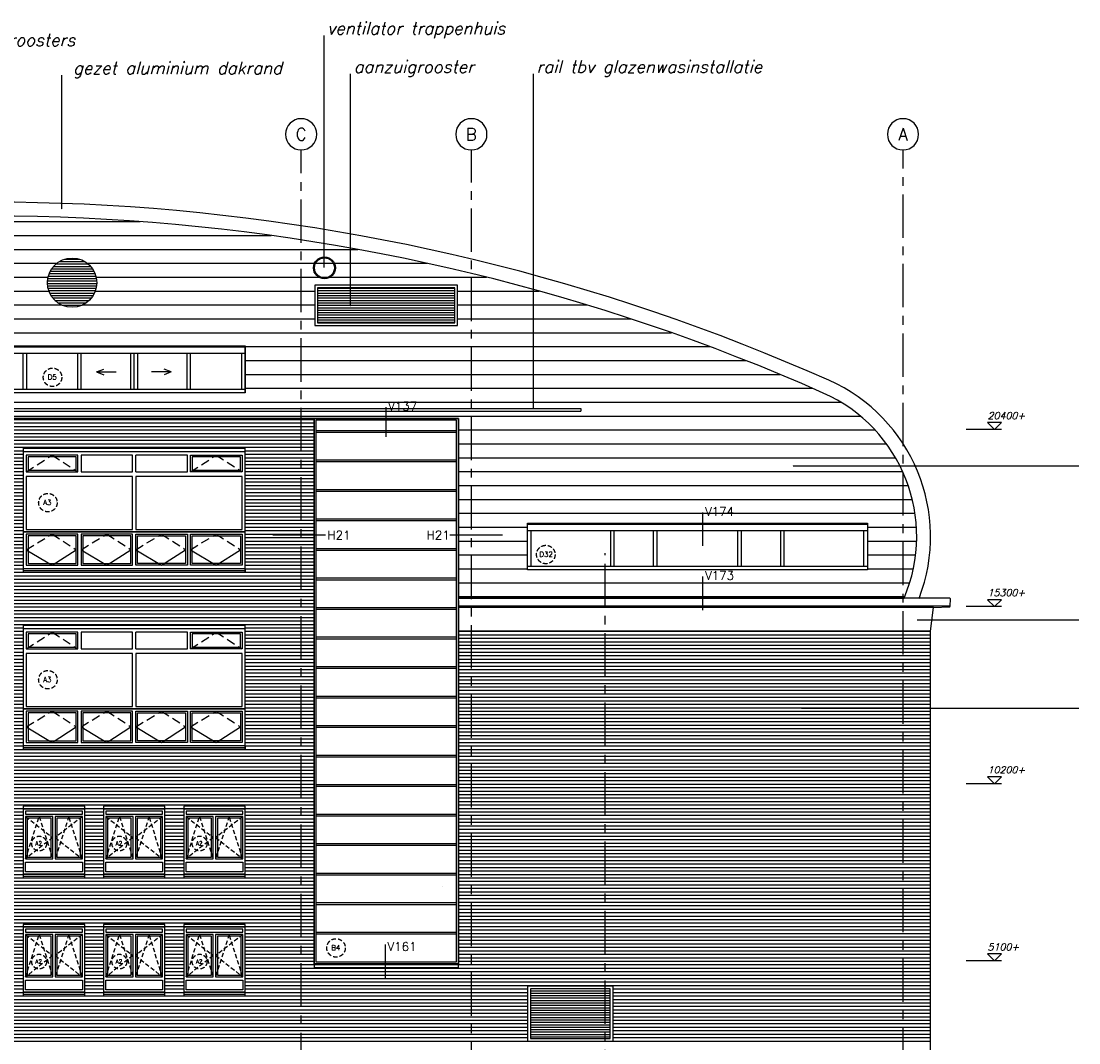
# Model space of a CAD drawing. Extents: x -152209 to 159908, y 32091 to 111955.
# Tile 46 of 59: x -29235 to 1210, y 58347 to 87772. Entities that reach past the tile are written whole.
import ezdxf
from ezdxf.enums import TextEntityAlignment as Align

# ---------------------------------------------------------------- set-up
doc = ezdxf.new("R2010")
doc.units = 0
doc.header["$LTSCALE"] = 1000
doc.header["$MEASUREMENT"] = 0
for name, pattern in [('CENTER', [2, 1.25, -0.25, 0.25, -0.25]), ('HIDDEN2', [0.1875, 0.125, -0.0625]), ('X-MA2$0$HIDDEN2', [0.1875, 0.125, -0.0625]), ('X-MA3$0$HIDDEN', [0.375, 0.25, -0.125]), ('XSTRF-A$0$CENTER', [2, 1.25, -0.25, 0.25, -0.25])]:
    doc.linetypes.add(name, pattern=pattern)
doc.layers.get('0').update_dxf_attribs({"linetype": 'CONTINUOUS'})
for name, color, linetype in [('ALGEM-ARC', 15, 'CONTINUOUS'), ('ALUM-AZ', 15, 'CONTINUOUS'), ('BETON-AZ', 3, 'CONTINUOUS'), ('BIB', 7, 'CONTINUOUS'), ('MERK', 2, 'CONTINUOUS'), ('MTXT25', 2, 'CONTINUOUS'), ('MTXT35', 4, 'CONTINUOUS'), ('MUURGAT', 2, 'CONTINUOUS'), ('PEILM', 3, 'CONTINUOUS'), ('STAAL-AZ', 3, 'CONTINUOUS'), ('STEEN-AZ', 3, 'CONTINUOUS'), ('STRAMIEN', 1, 'CENTER'), ('X-MA2$0$ALGEM-ARC', 15, 'CONTINUOUS'), ('X-MA2$0$ALUM-AZ', 15, 'CONTINUOUS'), ('X-MA2$0$HOUT-DRS', 4, 'CONTINUOUS'), ('X-MA2$0$KUNST-AZ', 15, 'CONTINUOUS'), ('X-MA2$0$MUURGAT', 2, 'CONTINUOUS'), ('X-MA2$0$STEEN-AZ', 7, 'CONTINUOUS'), ('X-MA3$0$ALGEM-ARC', 15, 'CONTINUOUS'), ('X-MA3$0$ALUM-AZ', 15, 'CONTINUOUS'), ('X-MA3$0$HOUT-DRS', 4, 'CONTINUOUS'), ('X-MA3$0$KUNST-AZ', 15, 'CONTINUOUS'), ('XSTRF-A$0$BIB', 7, 'CONTINUOUS'), ('XSTRF-A$0$STRAMIEN', 1, 'XSTRF-A$0$CENTER'), ('XSTRF-A$0$STRAMIENCIRCEL', 2, 'CONTINUOUS'), ('XSTRF-A$0$STRAMIENNR', 4, 'CONTINUOUS')]:
    doc.layers.add(name, color=color, linetype=linetype)
doc.styles.get("Standard").update_dxf_attribs({"font": 'simplex'})
doc.styles.add('XSTRF-A$0$STANDARD', font='simplex')

# ---------------------------------------------------------------- blocks, each defined once
blk = doc.blocks.new('XSTRF-A$0$STRMNNR')
at = {"layer": 'XSTRF-A$0$STRAMIENCIRCEL'}
blk.add_circle((0, 0), 4.5, dxfattribs=at)
at = {"layer": 'XSTRF-A$0$STRAMIENNR', "style": 'XSTRF-A$0$STANDARD'}
blk.add_attdef('NR', text='', height=3.5, dxfattribs=at).set_placement((0, 0), align=Align.MIDDLE_CENTER)
blk = doc.blocks.new('XSTRF-A')
at = {"layer": 'XSTRF-A$0$STRAMIEN'}
for p, q in [((-21176.31068, 45389.11338), (-21176.31068, 84063.00993)), ((-16276.31068, 47127.6022), (-16276.31068, 84063.00993)), ((-3851.31068, 43530.58585), (-3851.31068, 84063.00993))]:
    blk.add_line(p, q, dxfattribs=at)
at = {"layer": 'XSTRF-A$0$BIB'}
ref = blk.add_blockref('XSTRF-A$0$STRMNNR', (-21176.31068, 84513.00993), dxfattribs=dict(at, xscale=-100, yscale=100, zscale=100))
ref.add_attrib('NR', 'C', dxfattribs={"layer": 'XSTRF-A$0$STRAMIENNR', "height": 350, "style": 'XSTRF-A$0$STANDARD'}).set_placement((-21176.31068, 84513.00993), align=Align.MIDDLE_CENTER)
ref = blk.add_blockref('XSTRF-A$0$STRMNNR', (-16276.31068, 84513.00993), dxfattribs=dict(at, xscale=-100, yscale=100, zscale=100))
ref.add_attrib('NR', 'B', dxfattribs={"layer": 'XSTRF-A$0$STRAMIENNR', "height": 350, "style": 'XSTRF-A$0$STANDARD'}).set_placement((-16276.31068, 84513.00993), align=Align.MIDDLE_CENTER)
ref = blk.add_blockref('XSTRF-A$0$STRMNNR', (-3851.31068, 84513.00993), dxfattribs=dict(at, xscale=-100, yscale=100, zscale=100))
ref.add_attrib('NR', 'A', dxfattribs={"layer": 'XSTRF-A$0$STRAMIENNR', "height": 350, "style": 'XSTRF-A$0$STANDARD'}).set_placement((-3851.31068, 84513.00993), align=Align.MIDDLE_CENTER)
blk = doc.blocks.new('X-MA2')
at = {"layer": 'X-MA2$0$ALGEM-ARC', "linetype": 'X-MA2$0$HIDDEN2'}
for p, q in [((67, 1657), (852, 1052)), ((67, 434), (459, 1657)), ((459, 1657), (852, 434)), ((1311, 1657), (918, 434)), ((1703, 1657), (918, 1052)), ((1703, 434), (1311, 1657)), ((852, 1052), (67, 434)), ((918, 1052), (1703, 434))]:
    blk.add_line(p, q, dxfattribs=at)
at = {"layer": 'X-MA2$0$ALUM-AZ'}
for points in [[(0, 1880), (1770, 1880), (1770, 1950), (0, 1950)], [(0, 1880), (1770, 1880), (1770, 1880), (0, 1880)]]:
    blk.add_lwpolyline(points, close=True, dxfattribs=at)
at = {"layer": 'X-MA2$0$HOUT-DRS'}
for points in [[(0, 0), (1770, 0), (1770, 1880), (0, 1880)], [(67, 1724), (1703, 1724), (1703, 1813), (67, 1813)], [(852, 434), (852, 1657), (67, 1657), (67, 434)], [(802, 484), (802, 1607), (117, 1607), (117, 484)], [(918, 1657), (918, 434), (1703, 434), (1703, 1657)], [(968, 1607), (968, 484), (1653, 484), (1653, 1607)], [(67, 344), (1703, 344), (1703, 67), (67, 67)]]:
    blk.add_lwpolyline(points, close=True, dxfattribs=at)
at = {"layer": 'X-MA2$0$KUNST-AZ'}
blk.add_line((0, -59), (1770, -59), dxfattribs=at)
blk.add_lwpolyline([(0, -109), (1770, -109), (1770, 0), (0, 0)], close=True, dxfattribs=at)
at = {"layer": 'X-MA2$0$MUURGAT'}
blk.add_lwpolyline([(0, -109), (1770, -109), (1770, 1950), (0, 1950)], close=True, dxfattribs=at)
at = {"layer": 'X-MA2$0$STEEN-AZ'}
blk.add_lwpolyline([(0, 0), (1770, 0), (1770, 1880), (0, 1880)], close=True, dxfattribs=at)
blk = doc.blocks.new('X-MA3')
at = {"layer": 'X-MA3$0$ALGEM-ARC', "linetype": 'X-MA3$0$HIDDEN'}
for points in [[(90, 2782), (832, 3265), (1575, 2782)], [(4815, 2782), (5558, 3265), (6300, 2782)], [(90, 540), (832, 990), (1525, 540)], [(1665, 540), (2408, 990), (3100, 540)], [(3240, 540), (3983, 990), (4675, 540)], [(4815, 540), (5558, 990), (6250, 540)]]:
    blk.add_lwpolyline(points, dxfattribs=at)
at = {"layer": 'X-MA3$0$ALGEM-ARC'}
for points in [[(90, 540), (832, 90), (1525, 540)], [(1665, 540), (2408, 90), (3100, 540)], [(3240, 540), (3983, 90), (4675, 540)], [(4815, 540), (5558, 90), (6250, 540)]]:
    blk.add_lwpolyline(points, dxfattribs=at)
at = {"layer": 'X-MA3$0$ALUM-AZ'}
blk.add_lwpolyline([(0, 3368), (6390, 3368), (6390, 3460), (0, 3460)], close=True, dxfattribs=at)
at = {"layer": 'X-MA3$0$HOUT-DRS'}
for p, q in [((1665, 3265), (1665, 2782)), ((3150, 3265), (1665, 3265)), ((3150, 2782), (3150, 3265)), ((4725, 3265), (3240, 3265)), ((3240, 2782), (3240, 3265)), ((4725, 2782), (4725, 3265)), ((4815, 2782), (4815, 3265)), ((4815, 3265), (6300, 3265)), ((6300, 3265), (6300, 2782)), ((1665, 2782), (3150, 2782)), ((3240, 2782), (4725, 2782)), ((6300, 2782), (4815, 2782))]:
    blk.add_line(p, q, dxfattribs=at)
for points in [[(0, 1057), (6390, 1057), (6390, 3460), (0, 3460)], [(90, 2782), (1575, 2782), (1575, 3265), (90, 3265)], [(140, 2832), (1525, 2832), (1525, 3215), (140, 3215)], [(4865, 2832), (6250, 2832), (6250, 3215), (4865, 3215)], [(90, 1124), (3150, 1124), (3150, 2648), (90, 2648)], [(3240, 1124), (6300, 1124), (6300, 2648), (3240, 2648)], [(0, 0), (6390, 0), (6390, 1057), (0, 1057)], [(90, 90), (1575, 90), (1575, 990), (90, 990)], [(140, 140), (1525, 140), (1525, 940), (140, 940)], [(1665, 90), (3150, 90), (3150, 990), (1665, 990)], [(1715, 140), (3100, 140), (3100, 940), (1715, 940)], [(4725, 90), (3240, 90), (3240, 990), (4725, 990)], [(4675, 140), (3290, 140), (3290, 940), (4675, 940)], [(6300, 90), (4815, 90), (4815, 990), (6300, 990)], [(6250, 140), (4865, 140), (4865, 940), (6250, 940)]]:
    blk.add_lwpolyline(points, close=True, dxfattribs=at)
at = {"layer": 'X-MA3$0$KUNST-AZ'}
for p, q in [((0, 0), (0, -109)), ((6390, 0), (6390, -109)), ((0, -59), (6390, -59)), ((0, -109), (6390, -109))]:
    blk.add_line(p, q, dxfattribs=at)
blk = doc.blocks.new('PEILM')
blk.add_line((2, 0), (-8.22, 0))
blk.add_lwpolyline([(0, 0), (2, 2), (-2, 2)], close=True)
at = {"oblique": 15}
blk.add_attdef('PEILM', (-2, 3), '', height=2, dxfattribs=at)
blk = doc.blocks.new('*X28')
at = {"color": 0}
for p, q in [((-20702, 80080), (-16751, 80080)), ((-20702, 80010), (-16751, 80010)), ((-20702, 79940), (-16751, 79940)), ((-20702, 79870), (-16751, 79870)), ((-20702, 79800), (-16751, 79800)), ((-20702, 79730), (-16751, 79730)), ((-20702, 79660), (-16751, 79660)), ((-20702, 79590), (-16751, 79590)), ((-20702, 79520), (-16751, 79520)), ((-20702, 79450), (-16751, 79450)), ((-20702, 79380), (-16751, 79380)), ((-20702, 79310), (-16751, 79310)), ((-20702, 79240), (-16751, 79240)), ((-20702, 79170), (-16751, 79170)), ((-20702, 79100), (-16751, 79100))]:
    blk.add_line(p, q, dxfattribs=at)
blk = doc.blocks.new('*X29')
at = {"color": 0}
for p, q in [((-32341, 80710), (-31276, 80710)), ((-32270, 80780), (-31348, 80780)), ((-32172, 80850), (-31445, 80850)), ((-32013, 80920), (-31604, 80920)), ((-28301, 80710), (-27236, 80710)), ((-28230, 80780), (-27307, 80780)), ((-28132, 80850), (-27405, 80850)), ((-27973, 80920), (-27564, 80920)), ((-32493, 80430), (-31125, 80430)), ((-32469, 80500), (-31148, 80500)), ((-32437, 80570), (-31180, 80570)), ((-32395, 80640), (-31222, 80640)), ((-28453, 80430), (-27084, 80430)), ((-28429, 80500), (-27108, 80500)), ((-28397, 80570), (-27140, 80570)), ((-28355, 80640), (-27182, 80640)), ((-32518, 80220), (-31099, 80220)), ((-32517, 80290), (-31100, 80290)), ((-32513, 80150), (-31104, 80150)), ((-32508, 80360), (-31109, 80360)), ((-32500, 80080), (-31117, 80080)), ((-28478, 80220), (-27059, 80220)), ((-28477, 80290), (-27060, 80290)), ((-28473, 80150), (-27064, 80150)), ((-28468, 80360), (-27069, 80360)), ((-28460, 80080), (-27077, 80080)), ((-32480, 80010), (-31137, 80010)), ((-32452, 79940), (-31165, 79940)), ((-32414, 79870), (-31203, 79870)), ((-32366, 79800), (-31252, 79800)), ((-28440, 80010), (-27097, 80010)), ((-28412, 79940), (-27125, 79940)), ((-28374, 79870), (-27163, 79870)), ((-28325, 79800), (-27211, 79800)), ((-32302, 79730), (-31315, 79730)), ((-32218, 79660), (-31400, 79660)), ((-32094, 79590), (-31524, 79590)), ((-28262, 79730), (-27275, 79730)), ((-28178, 79660), (-27359, 79660)), ((-28053, 79590), (-27483, 79590))]:
    blk.add_line(p, q, dxfattribs=at)
blk = doc.blocks.new('*X33')
at = {"color": 0}
for p, q in [((-14576, 59850), (-12276, 59850)), ((-14576, 59780), (-12276, 59780)), ((-14576, 59710), (-12276, 59710)), ((-14576, 59640), (-12276, 59640)), ((-14576, 59570), (-12276, 59570)), ((-14576, 59500), (-12276, 59500)), ((-14576, 59430), (-12276, 59430)), ((-14576, 59360), (-12276, 59360)), ((-14576, 59290), (-12276, 59290)), ((-14576, 59220), (-12276, 59220)), ((-14576, 59150), (-12276, 59150)), ((-14576, 59080), (-12276, 59080)), ((-14576, 59010), (-12276, 59010)), ((-14576, 58940), (-12276, 58940)), ((-14576, 58870), (-12276, 58870)), ((-14576, 58800), (-12276, 58800)), ((-14576, 58730), (-12276, 58730)), ((-14576, 58660), (-12276, 58660)), ((-14576, 58590), (-12276, 58590)), ((-14576, 58520), (-12276, 58520))]:
    blk.add_line(p, q, dxfattribs=at)
blk = doc.blocks.new('*X34')
at = {"color": 0}
for p, q in [((-34491, 82000), (-25812, 82000)), ((-38263, 81600), (-22040, 81600)), ((-40755, 81200), (-19547, 81200)), ((-31372, 80800), (-28205, 80800)), ((-27332, 80800), (-17551, 80800)), ((-31117, 80400), (-28460, 80400)), ((-27077, 80400), (-15841, 80400)), ((-31141, 80000), (-28436, 80000)), ((-27100, 80000), (-20782, 80000)), ((-16671, 80000), (-14325, 80000)), ((-31502, 79600), (-28075, 79600)), ((-27462, 79600), (-20782, 79600)), ((-16671, 79600), (-12952, 79600)), ((-47754, 79200), (-20782, 79200)), ((-16671, 79200), (-11688, 79200)), ((-47616, 78800), (-10514, 78800)), ((-22786, 78400), (-9415, 78400)), ((-22786, 78000), (-8378, 78000)), ((-22786, 77600), (-7395, 77600)), ((-22786, 77200), (-6459, 77200)), ((-46925, 76800), (-5642, 76800)), ((-46787, 76400), (-5081, 76400)), ((-16651, 76000), (-4659, 76000)), ((-16651, 75600), (-4329, 75600)), ((-16651, 75200), (-4068, 75200)), ((-16651, 74800), (-3861, 74800)), ((-16651, 74400), (-3702, 74400)), ((-16651, 74000), (-3585, 74000)), ((-16651, 73600), (-3506, 73600)), ((-16651, 73200), (-14656, 73200)), ((-4876, 73200), (-3465, 73200)), ((-16651, 72800), (-14656, 72800)), ((-4876, 72800), (-3459, 72800)), ((-16651, 72400), (-14656, 72400)), ((-4876, 72400), (-3488, 72400)), ((-16651, 72000), (-14656, 72000)), ((-4876, 72000), (-3554, 72000)), ((-16651, 71600), (-3657, 71600)), ((-16651, 71200), (-3802, 71200))]:
    blk.add_line(p, q, dxfattribs=at)
blk = doc.blocks.new('*X38')
at = {"color": 0}
for p, q in [((-48376, 76300), (-20802, 76300)), ((-48376, 76200), (-20802, 76200)), ((-48376, 76100), (-20802, 76100)), ((-48376, 76000), (-20802, 76000)), ((-48376, 75900), (-20802, 75900)), ((-48376, 75800), (-20802, 75800)), ((-48376, 75700), (-20802, 75700)), ((-48376, 75600), (-20802, 75600)), ((-48376, 75500), (-20802, 75500)), ((-31056, 75400), (-29176, 75400)), ((-31056, 75300), (-29176, 75300)), ((-31056, 75200), (-29176, 75200)), ((-22786, 75400), (-20802, 75400)), ((-22786, 75300), (-20802, 75300)), ((-22786, 75200), (-20802, 75200)), ((-31056, 75100), (-29176, 75100)), ((-31056, 75000), (-29176, 75000)), ((-31056, 74900), (-29176, 74900)), ((-22786, 75100), (-20802, 75100)), ((-22786, 75000), (-20802, 75000)), ((-22786, 74900), (-20802, 74900)), ((-31056, 74800), (-29176, 74800)), ((-31056, 74700), (-29176, 74700)), ((-31056, 74600), (-29176, 74600)), ((-22786, 74800), (-20802, 74800)), ((-22786, 74700), (-20802, 74700)), ((-22786, 74600), (-20802, 74600)), ((-31056, 74500), (-29176, 74500)), ((-31056, 74400), (-29176, 74400)), ((-31056, 74300), (-29176, 74300)), ((-22786, 74500), (-20802, 74500)), ((-22786, 74400), (-20802, 74400)), ((-22786, 74300), (-20802, 74300)), ((-31056, 74200), (-29176, 74200)), ((-31056, 74100), (-29176, 74100)), ((-31056, 74000), (-29176, 74000)), ((-22786, 74200), (-20802, 74200)), ((-22786, 74100), (-20802, 74100)), ((-22786, 74000), (-20802, 74000)), ((-31056, 73900), (-29176, 73900)), ((-31056, 73800), (-29176, 73800)), ((-31056, 73700), (-29176, 73700)), ((-22786, 73900), (-20802, 73900)), ((-22786, 73800), (-20802, 73800)), ((-22786, 73700), (-20802, 73700)), ((-31056, 73600), (-29176, 73600)), ((-31056, 73500), (-29176, 73500)), ((-31056, 73400), (-29176, 73400)), ((-22786, 73600), (-20802, 73600)), ((-22786, 73500), (-20802, 73500)), ((-22786, 73400), (-20802, 73400)), ((-31056, 73300), (-29176, 73300)), ((-31056, 73200), (-29176, 73200)), ((-31056, 73100), (-29176, 73100)), ((-22786, 73300), (-20802, 73300)), ((-22786, 73200), (-20802, 73200)), ((-22786, 73100), (-20802, 73100)), ((-31056, 73000), (-29176, 73000)), ((-31056, 72900), (-29176, 72900)), ((-31056, 72800), (-29176, 72800)), ((-22786, 73000), (-20802, 73000)), ((-22786, 72900), (-20802, 72900)), ((-22786, 72800), (-20802, 72800)), ((-31056, 72700), (-29176, 72700)), ((-31056, 72600), (-29176, 72600)), ((-31056, 72500), (-29176, 72500)), ((-22786, 72700), (-20802, 72700)), ((-22786, 72600), (-20802, 72600)), ((-22786, 72500), (-20802, 72500)), ((-31056, 72400), (-29176, 72400)), ((-31056, 72300), (-29176, 72300)), ((-31056, 72200), (-29176, 72200)), ((-22786, 72400), (-20802, 72400)), ((-22786, 72300), (-20802, 72300)), ((-22786, 72200), (-20802, 72200)), ((-48376, 71900), (-20802, 71900)), ((-31056, 72100), (-29176, 72100)), ((-31056, 72000), (-29176, 72000)), ((-22786, 72100), (-20802, 72100)), ((-22786, 72000), (-20802, 72000)), ((-48376, 71800), (-20802, 71800)), ((-48376, 71700), (-20802, 71700)), ((-48376, 71600), (-20802, 71600)), ((-48376, 71500), (-20802, 71500)), ((-48376, 71400), (-20802, 71400)), ((-48376, 71300), (-20802, 71300)), ((-48376, 71200), (-20802, 71200)), ((-48376, 71100), (-20802, 71100)), ((-48376, 71000), (-20802, 71000)), ((-48376, 70900), (-20802, 70900)), ((-48376, 70800), (-20802, 70800)), ((-48376, 70700), (-20802, 70700)), ((-48376, 70600), (-20802, 70600)), ((-48376, 70500), (-20802, 70500)), ((-48376, 70400), (-20802, 70400)), ((-31056, 70300), (-29176, 70300)), ((-31056, 70200), (-29176, 70200)), ((-31056, 70100), (-29176, 70100)), ((-22786, 70300), (-20802, 70300)), ((-22786, 70200), (-20802, 70200)), ((-22786, 70100), (-20802, 70100)), ((-16651, 70200), (-3061, 70200)), ((-16651, 70100), (-3061, 70100)), ((-31056, 70000), (-29176, 70000)), ((-31056, 69900), (-29176, 69900)), ((-31056, 69800), (-29176, 69800)), ((-22786, 70000), (-20802, 70000)), ((-22786, 69900), (-20802, 69900)), ((-22786, 69800), (-20802, 69800)), ((-16651, 70000), (-3061, 70000)), ((-16651, 69900), (-3061, 69900)), ((-16651, 69800), (-3061, 69800)), ((-31056, 69700), (-29176, 69700)), ((-31056, 69600), (-29176, 69600)), ((-31056, 69500), (-29176, 69500)), ((-22786, 69700), (-20802, 69700)), ((-22786, 69600), (-20802, 69600)), ((-22786, 69500), (-20802, 69500)), ((-16651, 69700), (-3061, 69700)), ((-16651, 69600), (-3061, 69600)), ((-16651, 69500), (-3061, 69500)), ((-31056, 69400), (-29176, 69400)), ((-31056, 69300), (-29176, 69300)), ((-31056, 69200), (-29176, 69200)), ((-22786, 69400), (-20802, 69400)), ((-22786, 69300), (-20802, 69300)), ((-22786, 69200), (-20802, 69200)), ((-16651, 69400), (-3061, 69400)), ((-16651, 69300), (-3061, 69300)), ((-16651, 69200), (-3061, 69200)), ((-31056, 69100), (-29176, 69100)), ((-31056, 69000), (-29176, 69000)), ((-31056, 68900), (-29176, 68900)), ((-22786, 69100), (-20802, 69100)), ((-22786, 69000), (-20802, 69000)), ((-22786, 68900), (-20802, 68900)), ((-16651, 69100), (-3061, 69100)), ((-16651, 69000), (-3061, 69000)), ((-16651, 68900), (-3061, 68900)), ((-31056, 68800), (-29176, 68800)), ((-31056, 68700), (-29176, 68700)), ((-31056, 68600), (-29176, 68600)), ((-22786, 68800), (-20802, 68800)), ((-22786, 68700), (-20802, 68700)), ((-22786, 68600), (-20802, 68600)), ((-16651, 68800), (-3061, 68800)), ((-16651, 68700), (-3061, 68700)), ((-16651, 68600), (-3061, 68600)), ((-31056, 68500), (-29176, 68500)), ((-31056, 68400), (-29176, 68400)), ((-31056, 68300), (-29176, 68300)), ((-31056, 68200), (-29176, 68200)), ((-22786, 68500), (-20802, 68500)), ((-22786, 68400), (-20802, 68400)), ((-22786, 68300), (-20802, 68300)), ((-22786, 68200), (-20802, 68200)), ((-16651, 68500), (-3061, 68500)), ((-16651, 68400), (-3061, 68400)), ((-16651, 68300), (-3061, 68300)), ((-16651, 68200), (-3061, 68200)), ((-31056, 68100), (-29176, 68100)), ((-31056, 68000), (-29176, 68000)), ((-31056, 67900), (-29176, 67900)), ((-22786, 68100), (-20802, 68100)), ((-22786, 68000), (-20802, 68000)), ((-22786, 67900), (-20802, 67900)), ((-16651, 68100), (-3061, 68100)), ((-16651, 68000), (-3061, 68000)), ((-16651, 67900), (-3061, 67900)), ((-31056, 67800), (-29176, 67800)), ((-31056, 67700), (-29176, 67700)), ((-31056, 67600), (-29176, 67600)), ((-22786, 67800), (-20802, 67800)), ((-22786, 67700), (-20802, 67700)), ((-22786, 67600), (-20802, 67600)), ((-16651, 67800), (-3061, 67800)), ((-16651, 67700), (-3061, 67700)), ((-16651, 67600), (-3061, 67600)), ((-31056, 67500), (-29176, 67500)), ((-31056, 67400), (-29176, 67400)), ((-31056, 67300), (-29176, 67300)), ((-22786, 67500), (-20802, 67500)), ((-22786, 67400), (-20802, 67400)), ((-22786, 67300), (-20802, 67300)), ((-16651, 67500), (-3061, 67500)), ((-16651, 67400), (-3061, 67400)), ((-16651, 67300), (-3061, 67300)), ((-31056, 67200), (-29176, 67200)), ((-31056, 67100), (-29176, 67100)), ((-31056, 67000), (-29176, 67000)), ((-22786, 67200), (-20802, 67200)), ((-22786, 67100), (-20802, 67100)), ((-22786, 67000), (-20802, 67000)), ((-16651, 67200), (-3061, 67200)), ((-16651, 67100), (-3061, 67100)), ((-16651, 67000), (-3061, 67000)), ((-48376, 66800), (-20802, 66800)), ((-48376, 66700), (-20802, 66700)), ((-31056, 66900), (-29176, 66900)), ((-22786, 66900), (-20802, 66900)), ((-16651, 66900), (-3061, 66900)), ((-16651, 66800), (-3061, 66800)), ((-16651, 66700), (-3061, 66700)), ((-48376, 66600), (-20802, 66600)), ((-48376, 66500), (-20802, 66500)), ((-48376, 66400), (-20802, 66400)), ((-16651, 66600), (-3061, 66600)), ((-16651, 66500), (-3061, 66500)), ((-16651, 66400), (-3061, 66400)), ((-48376, 66300), (-20802, 66300)), ((-48376, 66200), (-20802, 66200)), ((-48376, 66100), (-20802, 66100)), ((-16651, 66300), (-3061, 66300)), ((-16651, 66200), (-3061, 66200)), ((-16651, 66100), (-3061, 66100)), ((-48376, 66000), (-20802, 66000)), ((-48376, 65900), (-20802, 65900)), ((-48376, 65800), (-20802, 65800)), ((-16651, 66000), (-3061, 66000)), ((-16651, 65900), (-3061, 65900)), ((-16651, 65800), (-3061, 65800)), ((-48376, 65700), (-20802, 65700)), ((-48376, 65600), (-20802, 65600)), ((-48376, 65500), (-20802, 65500)), ((-16651, 65700), (-3061, 65700)), ((-16651, 65600), (-3061, 65600)), ((-16651, 65500), (-3061, 65500)), ((-48376, 65400), (-20802, 65400)), ((-48376, 65300), (-20802, 65300)), ((-48376, 65200), (-20802, 65200)), ((-16651, 65400), (-3061, 65400)), ((-16651, 65300), (-3061, 65300)), ((-16651, 65200), (-3061, 65200)), ((-31056, 65100), (-29176, 65100)), ((-31056, 65000), (-29176, 65000)), ((-31056, 64900), (-29176, 64900)), ((-27406, 65100), (-26866, 65100)), ((-27406, 65000), (-26866, 65000)), ((-27406, 64900), (-26866, 64900)), ((-25096, 65100), (-24556, 65100)), ((-25096, 65000), (-24556, 65000)), ((-25096, 64900), (-24556, 64900)), ((-22786, 65100), (-20802, 65100)), ((-22786, 65000), (-20802, 65000)), ((-22786, 64900), (-20802, 64900)), ((-16651, 65100), (-3061, 65100)), ((-16651, 65000), (-3061, 65000)), ((-16651, 64900), (-3061, 64900)), ((-31056, 64800), (-29176, 64800)), ((-31056, 64700), (-29176, 64700)), ((-31056, 64600), (-29176, 64600)), ((-27406, 64800), (-26866, 64800)), ((-27406, 64700), (-26866, 64700)), ((-27406, 64600), (-26866, 64600)), ((-25096, 64800), (-24556, 64800)), ((-25096, 64700), (-24556, 64700)), ((-25096, 64600), (-24556, 64600)), ((-22786, 64800), (-20802, 64800)), ((-22786, 64700), (-20802, 64700)), ((-22786, 64600), (-20802, 64600)), ((-16651, 64800), (-3061, 64800)), ((-16651, 64700), (-3061, 64700)), ((-16651, 64600), (-3061, 64600)), ((-31056, 64500), (-29176, 64500)), ((-31056, 64400), (-29176, 64400)), ((-31056, 64300), (-29176, 64300)), ((-27406, 64500), (-26866, 64500)), ((-27406, 64400), (-26866, 64400)), ((-27406, 64300), (-26866, 64300)), ((-25096, 64500), (-24556, 64500)), ((-25096, 64400), (-24556, 64400)), ((-25096, 64300), (-24556, 64300)), ((-22786, 64500), (-20802, 64500)), ((-22786, 64400), (-20802, 64400)), ((-22786, 64300), (-20802, 64300)), ((-16651, 64500), (-3061, 64500)), ((-16651, 64400), (-3061, 64400)), ((-16651, 64300), (-3061, 64300)), ((-31056, 64200), (-29176, 64200)), ((-31056, 64100), (-29176, 64100)), ((-31056, 64000), (-29176, 64000)), ((-27406, 64200), (-26866, 64200)), ((-27406, 64100), (-26866, 64100)), ((-27406, 64000), (-26866, 64000)), ((-25096, 64200), (-24556, 64200)), ((-25096, 64100), (-24556, 64100)), ((-25096, 64000), (-24556, 64000)), ((-22786, 64200), (-20802, 64200)), ((-22786, 64100), (-20802, 64100)), ((-22786, 64000), (-20802, 64000)), ((-16651, 64200), (-3061, 64200)), ((-16651, 64100), (-3061, 64100)), ((-16651, 64000), (-3061, 64000)), ((-31056, 63900), (-29176, 63900)), ((-31056, 63800), (-29176, 63800)), ((-31056, 63700), (-29176, 63700)), ((-27406, 63900), (-26866, 63900)), ((-27406, 63800), (-26866, 63800)), ((-27406, 63700), (-26866, 63700)), ((-25096, 63900), (-24556, 63900)), ((-25096, 63800), (-24556, 63800)), ((-25096, 63700), (-24556, 63700)), ((-22786, 63900), (-20802, 63900)), ((-22786, 63800), (-20802, 63800)), ((-22786, 63700), (-20802, 63700)), ((-16651, 63900), (-3061, 63900)), ((-16651, 63800), (-3061, 63800)), ((-16651, 63700), (-3061, 63700)), ((-31056, 63600), (-29176, 63600)), ((-31056, 63500), (-29176, 63500)), ((-31056, 63400), (-29176, 63400)), ((-27406, 63600), (-26866, 63600)), ((-27406, 63500), (-26866, 63500)), ((-27406, 63400), (-26866, 63400)), ((-25096, 63600), (-24556, 63600)), ((-25096, 63500), (-24556, 63500)), ((-25096, 63400), (-24556, 63400)), ((-22786, 63600), (-20802, 63600)), ((-22786, 63500), (-20802, 63500)), ((-22786, 63400), (-20802, 63400)), ((-16651, 63600), (-3061, 63600)), ((-16651, 63500), (-3061, 63500)), ((-16651, 63400), (-3061, 63400)), ((-48376, 63100), (-20802, 63100)), ((-31056, 63300), (-29176, 63300)), ((-31056, 63200), (-29176, 63200)), ((-27406, 63300), (-26866, 63300)), ((-27406, 63200), (-26866, 63200)), ((-25096, 63300), (-24556, 63300)), ((-25096, 63200), (-24556, 63200)), ((-22786, 63300), (-20802, 63300)), ((-22786, 63200), (-20802, 63200)), ((-16651, 63300), (-3061, 63300)), ((-16651, 63200), (-3061, 63200)), ((-16651, 63100), (-3061, 63100)), ((-48376, 63000), (-20802, 63000)), ((-48376, 62900), (-20802, 62900)), ((-48376, 62800), (-20802, 62800)), ((-16651, 63000), (-3061, 63000)), ((-16651, 62900), (-3061, 62900)), ((-16651, 62800), (-3061, 62800)), ((-48376, 62700), (-20802, 62700)), ((-48376, 62600), (-20802, 62600)), ((-48376, 62500), (-20802, 62500)), ((-16651, 62700), (-3061, 62700)), ((-16651, 62600), (-3061, 62600)), ((-16651, 62500), (-3061, 62500)), ((-48376, 62400), (-20802, 62400)), ((-48376, 62300), (-20802, 62300)), ((-48376, 62200), (-20802, 62200)), ((-16651, 62400), (-3061, 62400)), ((-16651, 62300), (-3061, 62300)), ((-16651, 62200), (-3061, 62200)), ((-48376, 62100), (-20802, 62100)), ((-48376, 62000), (-20802, 62000)), ((-48376, 61900), (-20802, 61900)), ((-16651, 62100), (-3061, 62100)), ((-16651, 62000), (-3061, 62000)), ((-16651, 61900), (-3061, 61900)), ((-48376, 61800), (-20802, 61800)), ((-31056, 61700), (-29176, 61700)), ((-31056, 61600), (-29176, 61600)), ((-31056, 61500), (-29176, 61500)), ((-27406, 61700), (-26866, 61700)), ((-27406, 61600), (-26866, 61600)), ((-27406, 61500), (-26866, 61500)), ((-25096, 61700), (-24556, 61700)), ((-25096, 61600), (-24556, 61600)), ((-25096, 61500), (-24556, 61500)), ((-22786, 61700), (-20802, 61700)), ((-22786, 61600), (-20802, 61600)), ((-22786, 61500), (-20802, 61500)), ((-16651, 61800), (-3061, 61800)), ((-16651, 61700), (-3061, 61700)), ((-16651, 61600), (-3061, 61600)), ((-16651, 61500), (-3061, 61500)), ((-31056, 61400), (-29176, 61400)), ((-31056, 61300), (-29176, 61300)), ((-31056, 61200), (-29176, 61200)), ((-27406, 61400), (-26866, 61400)), ((-27406, 61300), (-26866, 61300)), ((-27406, 61200), (-26866, 61200)), ((-25096, 61400), (-24556, 61400)), ((-25096, 61300), (-24556, 61300)), ((-25096, 61200), (-24556, 61200)), ((-22786, 61400), (-20802, 61400)), ((-22786, 61300), (-20802, 61300)), ((-22786, 61200), (-20802, 61200)), ((-16651, 61400), (-3061, 61400)), ((-16651, 61300), (-3061, 61300)), ((-16651, 61200), (-3061, 61200)), ((-31056, 61100), (-29176, 61100)), ((-31056, 61000), (-29176, 61000)), ((-31056, 60900), (-29176, 60900)), ((-27406, 61100), (-26866, 61100)), ((-27406, 61000), (-26866, 61000)), ((-27406, 60900), (-26866, 60900)), ((-25096, 61100), (-24556, 61100)), ((-25096, 61000), (-24556, 61000)), ((-25096, 60900), (-24556, 60900)), ((-22786, 61100), (-20802, 61100)), ((-22786, 61000), (-20802, 61000)), ((-22786, 60900), (-20802, 60900)), ((-16651, 61100), (-3061, 61100)), ((-16651, 61000), (-3061, 61000)), ((-16651, 60900), (-3061, 60900)), ((-31056, 60800), (-29176, 60800)), ((-31056, 60700), (-29176, 60700)), ((-31056, 60600), (-29176, 60600)), ((-27406, 60800), (-26866, 60800)), ((-27406, 60700), (-26866, 60700)), ((-27406, 60600), (-26866, 60600)), ((-25096, 60800), (-24556, 60800)), ((-25096, 60700), (-24556, 60700)), ((-25096, 60600), (-24556, 60600)), ((-22786, 60800), (-20802, 60800)), ((-22786, 60700), (-20802, 60700)), ((-22786, 60600), (-3061, 60600)), ((-16651, 60800), (-3061, 60800)), ((-16651, 60700), (-3061, 60700)), ((-31056, 60500), (-29176, 60500)), ((-31056, 60400), (-29176, 60400)), ((-31056, 60300), (-29176, 60300)), ((-27406, 60500), (-26866, 60500)), ((-27406, 60400), (-26866, 60400)), ((-27406, 60300), (-26866, 60300)), ((-25096, 60500), (-24556, 60500)), ((-25096, 60400), (-24556, 60400)), ((-25096, 60300), (-24556, 60300)), ((-22786, 60500), (-3061, 60500)), ((-22786, 60400), (-3061, 60400)), ((-22786, 60300), (-3061, 60300)), ((-31056, 60200), (-29176, 60200)), ((-31056, 60100), (-29176, 60100)), ((-31056, 60000), (-29176, 60000)), ((-27406, 60200), (-26866, 60200)), ((-27406, 60100), (-26866, 60100)), ((-27406, 60000), (-26866, 60000)), ((-25096, 60200), (-24556, 60200)), ((-25096, 60100), (-24556, 60100)), ((-25096, 60000), (-24556, 60000)), ((-22786, 60200), (-3061, 60200)), ((-22786, 60100), (-3061, 60100)), ((-22786, 60000), (-3061, 60000)), ((-48376, 59700), (-14656, 59700)), ((-31056, 59900), (-29176, 59900)), ((-31056, 59800), (-29176, 59800)), ((-27406, 59900), (-26866, 59900)), ((-27406, 59800), (-26866, 59800)), ((-25096, 59900), (-24556, 59900)), ((-25096, 59800), (-24556, 59800)), ((-22786, 59900), (-14656, 59900)), ((-22786, 59800), (-14656, 59800)), ((-12196, 59900), (-3061, 59900)), ((-12196, 59800), (-3061, 59800)), ((-12196, 59700), (-3061, 59700)), ((-48376, 59600), (-14656, 59600)), ((-48376, 59500), (-14656, 59500)), ((-48376, 59400), (-14656, 59400)), ((-12196, 59600), (-3061, 59600)), ((-12196, 59500), (-3061, 59500)), ((-12196, 59400), (-3061, 59400)), ((-48376, 59300), (-14656, 59300)), ((-48376, 59200), (-14656, 59200)), ((-48376, 59100), (-14656, 59100)), ((-12196, 59300), (-3061, 59300)), ((-12196, 59200), (-3061, 59200)), ((-12196, 59100), (-3061, 59100)), ((-48376, 59000), (-14656, 59000)), ((-48376, 58900), (-14656, 58900)), ((-48376, 58800), (-14656, 58800)), ((-12196, 59000), (-3061, 59000)), ((-12196, 58900), (-3061, 58900)), ((-12196, 58800), (-3061, 58800)), ((-48376, 58700), (-14656, 58700)), ((-48376, 58600), (-14656, 58600)), ((-48376, 58500), (-14656, 58500)), ((-12196, 58700), (-3061, 58700)), ((-12196, 58600), (-3061, 58600)), ((-12196, 58500), (-3061, 58500)), ((-48376, 58400), (-14656, 58400)), ((-12196, 58400), (-3061, 58400))]:
    blk.add_line(p, q, dxfattribs=at)

msp = doc.modelspace()

# ---------------------------------------------------------------- linework, layer by layer
at = {"layer": 'ALGEM-ARC'}
for p, q in [((-20516, 80678), (-20516, 87362)), ((-28067, 82366), (-28067, 86217)), ((-19752, 79571), (-19752, 86255)), ((-14487, 76615), (-14487, 86255)), ((-27066, 77671), (-26859, 77752)), ((-27066, 77671), (-26859, 77590)), ((-27066, 77671), (-26497, 77671)), ((-24914, 77671), (-25483, 77671)), ((-24914, 77671), (-25121, 77752)), ((-24914, 77671), (-25121, 77590)), ((-7015, 74966), (1210, 74966)), ((-3448, 70532), (1210, 70532)), ((-6773, 67988), (1210, 67988))]:
    msp.add_line(p, q, dxfattribs=at)
for points in [[(-29176, 71900), (-22786, 71900), (-22786, 75465), (-29176, 75465)], [(-29176, 66800), (-22786, 66800), (-22786, 70365), (-29176, 70365)], [(-29176, 63100), (-27406, 63100), (-27406, 65160), (-29176, 65160)], [(-26866, 63100), (-25096, 63100), (-25096, 65160), (-26866, 65160)], [(-24556, 63100), (-22786, 63100), (-22786, 65160), (-24556, 65160)], [(-29176, 59700), (-27406, 59700), (-27406, 61760), (-29176, 61760)], [(-26866, 59700), (-25096, 59700), (-25096, 61760), (-26866, 61760)], [(-24556, 59700), (-22786, 59700), (-22786, 61760), (-24556, 61760)]]:
    msp.add_lwpolyline(points, close=True, dxfattribs=at)
at = {"layer": 'ALUM-AZ'}
for p, q in [((-46554, 78390), (-22786, 78390)), ((-22786, 77070), (-22786, 78420)), ((-46385, 78207), (-22786, 78207)), ((-29176, 77174), (-29176, 78207)), ((-29176, 77174), (-29176, 78207)), ((-29076, 77174), (-29076, 78207)), ((-27604, 77174), (-27604, 78207)), ((-27504, 77174), (-27504, 78207)), ((-26081, 77174), (-26081, 78207)), ((-25981, 77174), (-25981, 78207)), ((-25981, 77174), (-25981, 78207)), ((-25881, 77174), (-25881, 78207)), ((-24459, 77174), (-24459, 78207)), ((-24359, 77174), (-24359, 78207)), ((-22886, 77174), (-22886, 78207)), ((-22786, 77174), (-22786, 78207)), ((-22786, 77174), (-22786, 78207)), ((-46028, 77174), (-22786, 77174)), ((-14656, 73286), (-4876, 73286)), ((-14656, 73103), (-4876, 73103)), ((-14556, 72071), (-14556, 73103)), ((-12263, 72071), (-12263, 73103)), ((-12163, 72071), (-12163, 73103)), ((-11029, 72071), (-11029, 73103)), ((-10929, 72071), (-10929, 73103)), ((-8603, 72071), (-8603, 73103)), ((-8503, 72071), (-8503, 73103)), ((-7369, 72071), (-7369, 73103)), ((-7269, 72071), (-7269, 73103)), ((-4976, 72071), (-4976, 73103)), ((-14656, 72071), (-4876, 72071))]:
    msp.add_line(p, q, dxfattribs=at)
msp.add_lwpolyline([(-16651, 71153), (-3822, 71153, 0.410812), (-6147, 77062, 0.182648), (-47840, 79449), (-46762, 76330), (-16651, 76330)], format="xyb", close=True, dxfattribs=at)
for points in [[(-20782, 80168), (-20782, 79008), (-16671, 79008), (-16671, 80168)], [(-20702, 80088), (-20702, 79088), (-16751, 79088), (-16751, 80088)], [(-22786, 77070), (-46098, 77070), (-46564, 78420), (-22786, 78420)], [(-4876, 71966), (-14656, 71966), (-14656, 73316), (-4876, 73316)]]:
    msp.add_lwpolyline(points, close=True, dxfattribs=at)
for centre, radius in [((-20504, 80668), 317), ((-27768, 80240), 710), ((-20504, 80668), 287)]:
    msp.add_circle(centre, radius, dxfattribs=at)
for centre, radius, start, end in [((-30151, 23092), 59468, 66.02166, 107.43605), ((-7986, 72926), 4927, 338.8629, 66.0217)]:
    msp.add_arc(centre, radius, start, end, dxfattribs=at)
at = {"layer": 'BETON-AZ'}
for p, q in [((-3390, 71153), (-16651, 71153)), ((-2491, 70925), (-16651, 70925)), ((-2975, 70889), (-16651, 70889))]:
    msp.add_line(p, q, dxfattribs=at)
msp.add_lwpolyline([(-3061, 70205), (-2975, 70889), (-2506, 70909), (-2491, 70925), (-2486, 71135), (-2506, 71150), (-3390, 71153)], dxfattribs=at)
at = {"layer": 'MERK', "linetype": 'HIDDEN2'}
for centre, radius in [((-28332, 77515), 266), ((-28465, 73905), 266), ((-14133, 72411), 266), ((-28465, 68805), 266), ((-28718, 64088), 213), ((-26408, 64088), 213), ((-24098, 64088), 213), ((-20171, 61081), 266), ((-28718, 60688), 213), ((-26408, 60688), 213), ((-24098, 60688), 213)]:
    msp.add_circle(centre, radius, dxfattribs=at)
at = {"layer": 'MTXT25'}
for p, q in [((-18742, 76656), (-18742, 75804)), ((-9621, 73625), (-9621, 72657)), ((-21990, 72977), (-20473, 72977)), ((-16897, 72977), (-15381, 72977)), ((-9621, 71780), (-9621, 70812)), ((-18760, 61176), (-18760, 60207))]:
    msp.add_line(p, q, dxfattribs=at)
at = {"layer": 'MTXT35', "const_width": 5}
for points in [[(-28074, 82366, 1), (-28060, 82366, 1)], [(-20523, 80678, 1), (-20508, 80678, 1)], [(-19760, 79571, 1), (-19744, 79571, 1)], [(-14494, 76615, 1), (-14480, 76615, 1)], [(-7023, 74966, 1), (-7008, 74966, 1)], [(-6780, 67988, 1), (-6766, 67988, 1)], [(-17120, 62841, 1), (-17106, 62841, 1)]]:
    msp.add_lwpolyline(points, format="xyb", close=True, dxfattribs=at)
at = {"layer": 'MUURGAT'}
for points in [[(-48376, 54910), (-3061, 54910), (-3061, 70205), (-3851, 70205), (-3851, 70205), (-16651, 70205), (-16651, 60627), (-20802, 60627), (-20802, 76330), (-48376, 76330)], [(-20802, 60517), (-16651, 60517), (-16651, 76330), (-20802, 76330)], [(-29176, 71900), (-22786, 71900), (-22786, 75470), (-29176, 75470)], [(-29176, 66800), (-22786, 66800), (-22786, 70370), (-29176, 70370)], [(-29176, 63100), (-27406, 63100), (-27406, 65160), (-29176, 65160)], [(-26866, 63100), (-25096, 63100), (-25096, 65160), (-26866, 65160)], [(-24556, 63100), (-22786, 63100), (-22786, 65160), (-24556, 65160)], [(-29176, 59700), (-27406, 59700), (-27406, 61760), (-29176, 61760)], [(-26866, 59700), (-25096, 59700), (-25096, 61760), (-26866, 61760)], [(-24556, 59700), (-22786, 59700), (-22786, 61760), (-24556, 61760)], [(-14656, 58395), (-12196, 58395), (-12196, 59982), (-14656, 59982)], [(-14576, 58475), (-12276, 58475), (-12276, 59902), (-14576, 59902)]]:
    msp.add_lwpolyline(points, close=True, dxfattribs=at)
at = {"layer": 'STAAL-AZ'}
for p, q in [((-46452, 76615), (-13125, 76615)), ((-46452, 76535), (-13125, 76535)), ((-13125, 76615), (-13125, 76535)), ((-20802, 76330), (-16651, 76330)), ((-16701, 75977), (-20752, 75977)), ((-16701, 75927), (-20752, 75927)), ((-16701, 75127), (-20752, 75127)), ((-16701, 75077), (-20752, 75077)), ((-16701, 74277), (-20752, 74277)), ((-16701, 74227), (-20752, 74227)), ((-16701, 73427), (-20752, 73427)), ((-16701, 73377), (-20752, 73377)), ((-16701, 72577), (-20752, 72577)), ((-16701, 72527), (-20752, 72527)), ((-16701, 71727), (-20752, 71727)), ((-16701, 71677), (-20752, 71677)), ((-16701, 70877), (-20752, 70877)), ((-16701, 70827), (-20752, 70827)), ((-16701, 70027), (-20752, 70027)), ((-16701, 69977), (-20752, 69977)), ((-16701, 69177), (-20752, 69177)), ((-16701, 69127), (-20752, 69127)), ((-16701, 68327), (-20752, 68327)), ((-16701, 68277), (-20752, 68277)), ((-16701, 67477), (-20752, 67477)), ((-16701, 67427), (-20752, 67427)), ((-16701, 66627), (-20752, 66627)), ((-16701, 66577), (-20752, 66577)), ((-16701, 65777), (-20752, 65777)), ((-16701, 65727), (-20752, 65727)), ((-16701, 64927), (-20752, 64927)), ((-16701, 64877), (-20752, 64877)), ((-16701, 64077), (-20752, 64077)), ((-16701, 64027), (-20752, 64027)), ((-16701, 63227), (-20752, 63227)), ((-16701, 63177), (-20752, 63177)), ((-16701, 62377), (-20752, 62377)), ((-16701, 62327), (-20752, 62327)), ((-16701, 61527), (-20752, 61527)), ((-16701, 61477), (-20752, 61477))]:
    msp.add_line(p, q, dxfattribs=at)
for points in [[(-20802, 60627), (-16651, 60627), (-16651, 76330), (-20802, 76330)], [(-20752, 60677), (-16701, 60677), (-16701, 76280), (-20752, 76280)]]:
    msp.add_lwpolyline(points, close=True, dxfattribs=at)
at = {"layer": 'STEEN-AZ'}
for p, q in [((-20802, 76330), (-48376, 76330)), ((-20802, 76224), (-20802, 76330)), ((-20802, 60627), (-20802, 76144)), ((-16651, 76224), (-16651, 76330)), ((-16651, 71090), (-16651, 76144)), ((-16651, 71090), (-16651, 60627)), ((-3061, 54910), (-3061, 70010))]:
    msp.add_line(p, q, dxfattribs=at)
at = {"layer": 'STRAMIEN'}
msp.add_line((-12426, 54896), (-12426, 72447), dxfattribs=at)

# ---------------------------------------------------------------- block references
at = {"layer": 'ALGEM-ARC'}
msp.add_blockref('*X38', (0, 0), dxfattribs=at)
at = {"layer": 'ALUM-AZ'}
for name in ['*X34', '*X29', '*X28', '*X33']:
    msp.add_blockref(name, (0, 0), dxfattribs=at)
at = {"layer": 'BIB'}
for name, p in [('XSTRF-A', (0, 0)), ('X-MA3', (-29176, 72010)), ('X-MA3', (-29176, 66910)), ('X-MA2', (-29176, 63210)), ('X-MA2', (-26866, 63210)), ('X-MA2', (-24556, 63210)), ('X-MA2', (-29176, 59810)), ('X-MA2', (-26866, 59810)), ('X-MA2', (-24556, 59810))]:
    msp.add_blockref(name, p, dxfattribs=at)
at = {"layer": 'PEILM', "xscale": 100, "yscale": 100, "zscale": 100}
for p, values in [((-1216, 76010), {'PEILM': '20400+'}), ((-1216, 70910), {'PEILM': '15300+'}), ((-1216, 65810), {'PEILM': '10200+'}), ((-1216, 60710), {'PEILM': '5100+'})]:
    msp.add_blockref('PEILM', p, dxfattribs=at).add_auto_attribs(values)

# ---------------------------------------------------------------- texts
at = {"layer": 'MTXT25'}
for s, p in [('V137', (-18671, 76558)), ('V174', (-9550, 73527)), ('H21', (-20420, 72845)), ('H21', (-17564, 72845)), ('V173', (-9550, 71682)), ('V161', (-18689, 60994))]:
    msp.add_text(s, height=250, dxfattribs=at).set_placement(p)
at = {"layer": 'MTXT35', "oblique": 15}
for s, p in [('ventilator trappenhuis', (-20431, 87392)), ('ventilatie roosters', (-31910, 87055)), (' gezet aluminium dakrand', (-27982, 86247)), ('aanzuigrooster', (-19667, 86285)), ('rail tbv glazenwasinstallatie', (-14402, 86285))]:
    msp.add_text(s, height=350, dxfattribs=at).set_placement(p)
at = {"layer": 'MTXT35'}
for s, height, p in [('D5', 147, (-28469, 77448)), ('A3', 147, (-28601, 73838)), ('D32', 147, (-14316, 72344)), ('A3', 147, (-28601, 68738)), ('A2', 117.6, (-28827, 64034)), ('A2', 117.6, (-26517, 64034)), ('A2', 117.6, (-24207, 64034)), ('B4', 147, (-20308, 61013)), ('A2', 117.6, (-28827, 60634)), ('A2', 117.6, (-26517, 60634)), ('A2', 117.6, (-24207, 60634))]:
    msp.add_text(s, height=height, dxfattribs=at).set_placement(p)

doc.saveas('drawing.dxf')
